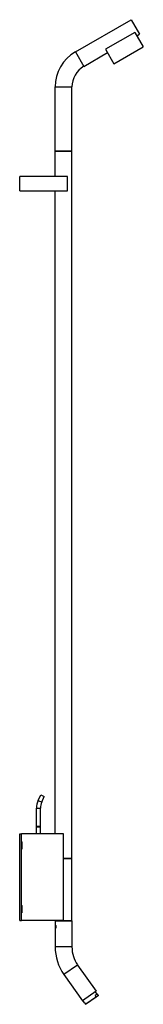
# Model space of a CAD drawing. Header units: millimetres. Extents: x 167.01 to 167.21, y 27.49 to 29.02.
import ezdxf

# ---------------------------------------------------------------- set-up
doc = ezdxf.new("R2010")
doc.units = ezdxf.units.MM
doc.layers.add('SANINDUSA', color=3, linetype='Continuous')

msp = doc.modelspace()

# ---------------------------------------------------------------- linework, layer by layer
at = {"layer": 'SANINDUSA'}
for p, q in [((167.1003, 28.9703), (167.1869, 29.0203)), ((167.1869, 29.0203), (167.1999, 28.9977)), ((167.1926, 29.0004), (167.1471, 28.9742)), ((167.1926, 29.0004), (167.2056, 28.9779)), ((167.1956, 28.9952), (167.1999, 28.9977)), ((167.1003, 28.9703), (167.1133, 28.9477)), ((167.1471, 28.9742), (167.1601, 28.9517)), ((167.1601, 28.9517), (167.2056, 28.9779)), ((167.1133, 28.9477), (167.1501, 28.969)), ((167.0688, 28.8157), (167.0688, 28.9157)), ((167.0688, 28.9157), (167.0948, 28.9157)), ((167.0948, 28.8157), (167.0948, 28.9157)), ((167.0688, 28.8124), (167.0688, 28.8157)), ((167.0688, 28.8157), (167.0948, 28.8157)), ((167.0948, 28.8157), (167.0688, 28.8157)), ((167.0688, 28.7762), (167.0688, 28.808)), ((167.0948, 27.7157), (167.0948, 28.8157)), ((167.0138, 28.7542), (167.0138, 28.7762)), ((167.0878, 28.7762), (167.0138, 28.7762)), ((167.0878, 28.7542), (167.0878, 28.7762)), ((167.0138, 28.7542), (167.0878, 28.7542)), ((167.0688, 27.7629), (167.0688, 28.7542)), ((167.0424, 27.806), (167.0465, 27.8147)), ((167.0465, 27.8147), (167.0519, 27.8122)), ((167.0479, 27.8035), (167.0519, 27.8122)), ((167.0398, 27.7657), (167.0398, 27.7942)), ((167.0398, 27.7942), (167.0458, 27.7942)), ((167.0424, 27.806), (167.0479, 27.8035)), ((167.0458, 27.7657), (167.0458, 27.7942)), ((167.0458, 27.7657), (167.0398, 27.7657)), ((167.0398, 27.7542), (167.0398, 27.7652)), ((167.0398, 27.7652), (167.0458, 27.7652)), ((167.0403, 27.7652), (167.0403, 27.7657)), ((167.0453, 27.7652), (167.0453, 27.7657)), ((167.0458, 27.7542), (167.0458, 27.7652)), ((167.0138, 27.7542), (167.0168, 27.7542)), ((167.0138, 27.6192), (167.0138, 27.7542)), ((167.0168, 27.6192), (167.0168, 27.7542)), ((167.0818, 27.7542), (167.0168, 27.7542)), ((167.0688, 27.7542), (167.0688, 27.7585)), ((167.0818, 27.6192), (167.0818, 27.7542)), ((167.017, 27.742), (167.0168, 27.7421)), ((167.0168, 27.742), (167.0168, 27.7421)), ((167.0168, 27.7304), (167.0168, 27.7421)), ((167.017, 27.7305), (167.0168, 27.7304)), ((167.0168, 27.7304), (167.0168, 27.7304)), ((167.017, 27.742), (167.017, 27.7305)), ((167.0948, 27.7157), (167.0818, 27.7157)), ((167.0818, 27.7157), (167.0948, 27.7157)), ((167.0948, 27.6187), (167.0948, 27.7157)), ((167.017, 27.643), (167.0168, 27.6431)), ((167.0168, 27.643), (167.0168, 27.6431)), ((167.0168, 27.6314), (167.0168, 27.6431)), ((167.017, 27.643), (167.017, 27.6315)), ((167.017, 27.6315), (167.0168, 27.6314)), ((167.0168, 27.6314), (167.0168, 27.6314)), ((167.0138, 27.6192), (167.0168, 27.6192)), ((167.0818, 27.6192), (167.0168, 27.6192)), ((167.0688, 27.6187), (167.0688, 27.6192)), ((167.0688, 27.6187), (167.0688, 27.5784)), ((167.0688, 27.6187), (167.0948, 27.6187)), ((167.0948, 27.6187), (167.0688, 27.6187)), ((167.0948, 27.6187), (167.0948, 27.5784)), ((167.0948, 27.5784), (167.0688, 27.5784)), ((167.1037, 27.5502), (167.0824, 27.5353)), ((167.1037, 27.5502), (167.1323, 27.5093)), ((167.0824, 27.5353), (167.111, 27.4944)), ((167.1323, 27.5093), (167.111, 27.4944)), ((167.1159, 27.4892), (167.1324, 27.5008)), ((167.1331, 27.5007), (167.1166, 27.4891)), ((167.1341, 27.505), (167.131, 27.5028)), ((167.1324, 27.5008), (167.131, 27.5028)), ((167.1341, 27.505), (167.1315, 27.5087)), ((167.1353, 27.5022), (167.1331, 27.5007)), ((167.1341, 27.505), (167.1355, 27.503)), ((167.1354, 27.5023), (167.1353, 27.5022)), ((167.1354, 27.5023), (167.1355, 27.503)), ((167.1144, 27.4913), (167.1119, 27.4949)), ((167.1144, 27.4913), (167.1159, 27.4892)), ((167.1144, 27.4913), (167.1144, 27.4913)), ((167.1166, 27.4891), (167.1159, 27.4892))]:
    msp.add_line(p, q, dxfattribs=at)
for centre, radius, start, end in [((167.1318, 28.9157), 0.063, 120, 180), ((167.1318, 28.9157), 0.037, 120, 180), ((167.056, 28.8102), 0.013, 350.4044, 9.5956), ((167.0678, 27.7942), 0.028, 155, 180), ((167.0678, 27.7942), 0.022, 155, 180), ((167.056, 27.7607), 0.013, 350.4044, 9.5956), ((167.1438, 27.5784), 0.075, 180, 215), ((167.1438, 27.5784), 0.049, 180, 215)]:
    msp.add_arc(centre, radius, start, end, dxfattribs=at)
msp.add_open_spline([(167.0705, 27.6097), (167.0705, 27.6096), (167.0705, 27.6094), (167.0705, 27.6091), (167.0704, 27.609), (167.0704, 27.6087), (167.0703, 27.6086), (167.0703, 27.6084), (167.0702, 27.6083), (167.0701, 27.6081), (167.0701, 27.608), (167.07, 27.6078), (167.0699, 27.6078), (167.0698, 27.6076), (167.0698, 27.6076), (167.0697, 27.6075), (167.0696, 27.6075), (167.0695, 27.6075), (167.0695, 27.6075), (167.0694, 27.6076), (167.0694, 27.6076), (167.0693, 27.6078), (167.0692, 27.6078), (167.0692, 27.608), (167.0692, 27.6081), (167.0691, 27.6083), (167.0691, 27.6084), (167.0691, 27.6086), (167.069, 27.6087), (167.069, 27.609), (167.069, 27.6091), (167.069, 27.6094), (167.069, 27.6096), (167.069, 27.6098), (167.069, 27.61), (167.069, 27.6103), (167.069, 27.6104), (167.069, 27.6107), (167.0691, 27.6108), (167.0691, 27.611), (167.0691, 27.6111), (167.0692, 27.6113), (167.0692, 27.6114), (167.0692, 27.6116), (167.0693, 27.6116), (167.0694, 27.6118), (167.0694, 27.6118), (167.0695, 27.6119), (167.0695, 27.6119), (167.0696, 27.6119), (167.0697, 27.6119), (167.0698, 27.6118), (167.0698, 27.6118), (167.0699, 27.6116), (167.07, 27.6116), (167.0701, 27.6114), (167.0701, 27.6113), (167.0702, 27.6111), (167.0703, 27.611), (167.0703, 27.6108), (167.0704, 27.6107), (167.0704, 27.6104), (167.0705, 27.6103), (167.0705, 27.61), (167.0705, 27.6098), (167.0705, 27.6097)], degree=3, knots=[0, 0, 0, 0, 0.408967, 0.408967, 0.817934, 0.817934, 1.226901, 1.226901, 1.635868, 1.635868, 2.044824, 2.044824, 2.45378, 2.45378, 2.862736, 2.862736, 3.271692, 3.271692, 3.680648, 3.680648, 4.089604, 4.089604, 4.49856, 4.49856, 4.907516, 4.907516, 5.316483, 5.316483, 5.72545, 5.72545, 6.134417, 6.134417, 6.543383, 6.543383, 6.95235, 6.95235, 7.361317, 7.361317, 7.770284, 7.770284, 8.179251, 8.179251, 8.588207, 8.588207, 8.997163, 8.997163, 9.406119, 9.406119, 9.815075, 9.815075, 10.224031, 10.224031, 10.632987, 10.632987, 11.041943, 11.041943, 11.450899, 11.450899, 11.859866, 11.859866, 12.268833, 12.268833, 12.6778, 12.6778, 13.086767, 13.086767, 13.086767, 13.086767], dxfattribs=at)
for points, weights in [([(167.1331, 27.5007), (167.1328, 27.5007), (167.1324, 27.5008)], [1, 1.00734377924, 1.01092215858]), ([(167.1355, 27.503), (167.1355, 27.5026), (167.1353, 27.5022)], [1.01092215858, 1.00734377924, 1]), ([(167.1159, 27.4892), (167.1159, 27.4892), (167.1159, 27.4892)], [1.01092215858, 1.01090183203, 1.01088138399])]:
    msp.add_rational_spline(points, weights, degree=2, dxfattribs=at)

doc.saveas('drawing.dxf')
